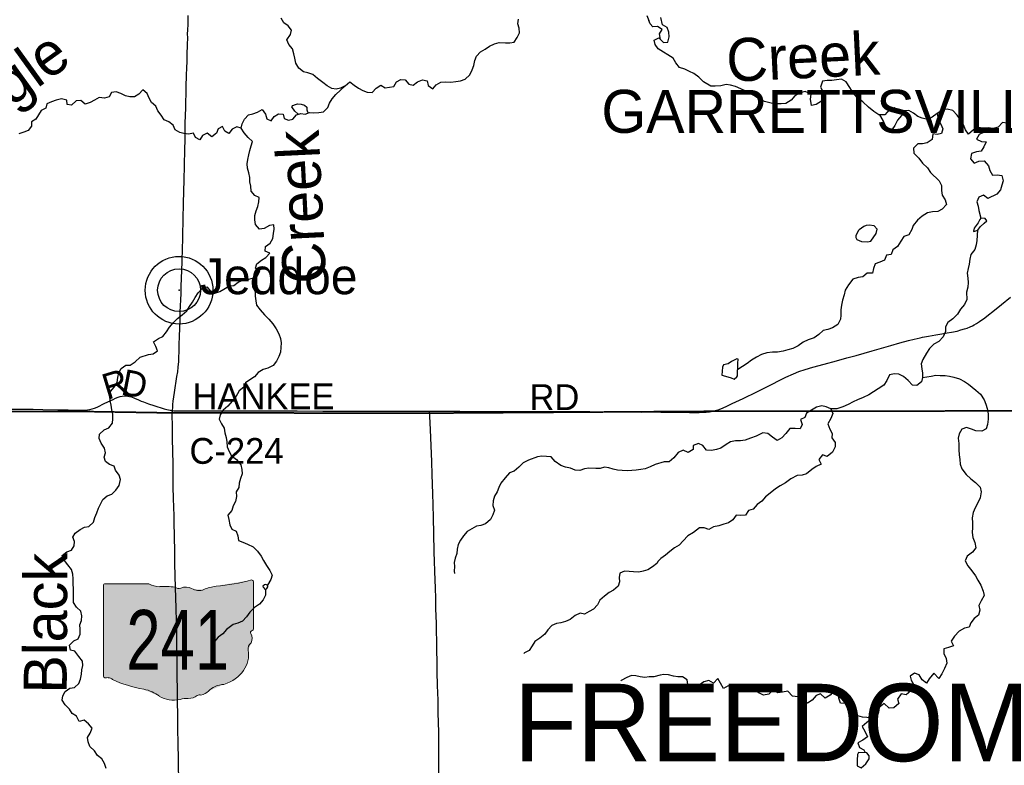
# Model space of a CAD drawing. Header units: feet. Extents: x 2113747 to 2516209, y 960708 to 1356798.
# Tile 233 of 253: x 2339271 to 2350713, y 1191041 to 1199708. Entities that reach past the tile are written whole.
import ezdxf
from ezdxf.enums import TextEntityAlignment as Align

# ---------------------------------------------------------------- set-up
doc = ezdxf.new("R2010")
doc.units = ezdxf.units.FT
doc.header["$LTSCALE"] = 50
doc.header["$MEASUREMENT"] = 0
doc.linetypes.add('OhDOT_USTN3', pattern=[0.22, 0.165, -0.055])
for name, color, linetype in [('0_Xref', 7, 'Continuous'), ('GM_X_Corporation_Text', 251, 'Continuous'), ('GM_X_County_Road', 3, 'Continuous'), ('GM_X_County_Road_Text', 3, 'Continuous'), ('GM_X_Minor_Lake', 5, 'Continuous'), ('GM_X_Minor_River', 5, 'Continuous'), ('GM_X_Minor_River_Text', 5, 'Continuous'), ('GM_X_State_Location', 251, 'Continuous'), ('GM_X_State_Route', 1, 'Continuous'), ('GM_X_State_Shield', 251, 'Continuous'), ('GM_X_Township', 251, 'OhDOT_USTN3'), ('GM_X_Township_Road', 4, 'Continuous'), ('GM_X_Township_Road_Text', 4, 'Continuous'), ('GM_X_Township_Text', 251, 'Continuous'), ('GM_X_Unincorporated', 1, 'Continuous'), ('GM_X_Unincorporated_Location', 2, 'Continuous'), ('GM_X_Unincorporated_Text', 251, 'Continuous')]:
    doc.layers.add(name, color=color, linetype=linetype)
doc.styles.add('Styledgn030', font='dgn030.shx')
doc.styles.add('Styledgn031', font='dgn031.shx')

# ---------------------------------------------------------------- blocks, each defined once
blk = doc.blocks.new('DGN_COMPLEXSHAPE25')
at = {"layer": 'GM_X_State_Shield', "color": 7, "linetype": 'Continuous', "lineweight": 13}
for p, q in [((2254277, 1096562), (2253768, 1096562)), ((2253768, 1096562), (2253768, 1096562)), ((2254277, 1096562), (2254277, 1096562)), ((2255469, 1096606), (2255469, 1096606)), ((2255491, 1096036), (2255491, 1096588)), ((2255491, 1096588), (2255491, 1096588)), ((2253751, 1096544), (2253751, 1096544)), ((2253751, 1096544), (2253751, 1095487)), ((2254403, 1096528), (2254403, 1096528)), ((2254580, 1096523), (2254580, 1096523)), ((2254649, 1096512), (2254649, 1096512)), ((2254774, 1096506), (2254774, 1096506)), ((2254916, 1096495), (2254916, 1096495)), ((2255059, 1096534), (2255059, 1096534)), ((2255477, 1096018), (2255477, 1096018)), ((2255491, 1096036), (2255491, 1096036)), ((2255491, 1096036), (2255491, 1096036)), ((2255460, 1095983), (2255460, 1095983)), ((2255465, 1095876), (2255465, 1095876)), ((2255430, 1095792), (2255430, 1095792)), ((2253751, 1095487), (2253751, 1095487)), ((2253767, 1095469), (2253767, 1095469)), ((2253802, 1095471), (2253802, 1095471)), ((2253854, 1095449), (2253854, 1095449)), ((2254217, 1095336), (2254217, 1095336)), ((2254968, 1095314), (2254968, 1095314)), ((2255150, 1095392), (2255150, 1095392)), ((2254398, 1095257), (2254398, 1095257)), ((2254640, 1095218), (2254640, 1095218)), ((2254735, 1095229), (2254735, 1095229)), ((2254839, 1095263), (2254839, 1095263)), ((2254882, 1095269), (2254882, 1095269))]:
    blk.add_line(p, q, dxfattribs=at)
for centre, major_axis, start_param, end_param in [((2253771, 1096546), (20.2, 0), 1.712693, 3.28349), ((2254399, 1096685), (196, 0), 4.042523, 4.731795), ((2254871, 1098003), (1845, 0), 4.814394, 5.042369), ((2255472, 1096591), (19.4, 0), 6.141152, 7.989035), ((2254464, 1095969), (702, 0), 1.404758, 1.657858), ((2254623, 1096552), (56.4, 0), 3.836095, 5.185415), ((2254706, 1096430), (117, 0), 0.950623, 2.079405), ((2254857, 1096597), (141, 0), 4.081561, 5.145723), ((2255106, 1096239), (371, 0), 1.699011, 2.107814), ((2255486, 1095995), (30, 0), 1.883978, 3.671073), ((2255470, 1096033), (20.7, 0), 5.05454, 6.418171), ((2255560, 1095804), (131, 0), 2.387724, 3.262537), ((2255296, 1095925), (180, 0), 5.934695, 6.695948), ((2254974, 1095734), (462, 0), 5.101752, 6.440018), ((2253771, 1095485), (20.3, 0), 3.00124, 4.508301), ((2253774, 1095593), (155, 0), 4.665946, 4.897461), ((2253806, 1095426), (56, 0), 0.519207, 1.627899), ((2254512, 1096376), (1333, 0), 4.195997, 4.488961), ((2254115, 1095013), (417, 0), 0.823519, 1.323587), ((2254849, 1095385), (149, 0), 4.937069, 5.64225), ((2255169, 1095191), (253, 0), 1.647645, 2.488434), ((2254566, 1095421), (265, 0), 4.026481, 4.996735), ((2254719, 1095056), (217, 0), 1.495662, 1.94098), ((2254738, 1095342), (141, 0), 4.691044, 5.507374), ((2254866, 1095240), (39.7, 0), 1.147584, 2.315152)]:
    blk.add_ellipse(centre, major_axis=major_axis, ratio=0.8, start_param=start_param, end_param=end_param, dxfattribs=at)
blk = doc.blocks.new('M1-H5_311')
at = {"layer": 'GM_X_State_Shield', "linetype": 'Continuous', "true_color": 0x1e0000}
h = blk.add_hatch(color=18, dxfattribs=at)
edge = h.paths.add_edge_path(flags=0)
edge.add_line((889, 90), (889, 642))
edge.add_line((889, 642), (889, 643))
edge.add_ellipse((870, 645), major_axis=(19.4, 0), ratio=0.8, start_angle=351.8621, end_angle=457.738)
edge.add_line((868, 660), (868, 660))
edge.add_ellipse((270, 2057), major_axis=(1845, 0), ratio=0.8, start_angle=635.8445, end_angle=648.9065, ccw=False)
edge.add_line((457, 588), (457, 588))
edge.add_ellipse((505, 294), major_axis=(371, 0), ratio=0.8, start_angle=97.3462, end_angle=120.7689)
edge.add_line((315, 549), (315, 549))
edge.add_ellipse((256, 651), major_axis=(141, 0), ratio=0.8, start_angle=593.8562, end_angle=654.8282, ccw=False)
edge.add_line((173, 560), (173, 560))
edge.add_ellipse((104, 484), major_axis=(117, 0), ratio=0.8, start_angle=54.4667, end_angle=119.1411)
edge.add_line((47, 566), (47, 566))
edge.add_ellipse((22, 606), major_axis=(56.4, 0), ratio=0.8, start_angle=579.7921, end_angle=657.1024, ccw=False)
edge.add_line((-22, 577), (-22, 577))
edge.add_ellipse((-138, 23), major_axis=(702, 0), ratio=0.8, start_angle=80.4867, end_angle=94.9883)
edge.add_line((-199, 583), (-199, 583))
edge.add_ellipse((-203, 739), major_axis=(196, 0), ratio=0.8, start_angle=591.6195, end_angle=631.1119, ccw=False)
edge.add_line((-324, 616), (-324, 616))
edge.add_line((-324, 616), (-834, 616))
edge.add_line((-834, 616), (-834, 616))
edge.add_ellipse((-831, 600), major_axis=(20.2, 0), ratio=0.8, start_angle=98.1301, end_angle=188.1301)
edge.add_line((-851, 598), (-851, 598))
edge.add_line((-851, 598), (-851, -459))
edge.add_line((-851, -459), (-851, -459))
edge.add_ellipse((-831, -461), major_axis=(20.3, 0), ratio=0.8, start_angle=171.9584, end_angle=258.3066)
edge.add_line((-835, -477), (-835, -477))
edge.add_ellipse((-828, -353), major_axis=(155, 0), ratio=0.8, start_angle=267.339, end_angle=280.6039)
edge.add_line((-799, -475), (-799, -475))
edge.add_ellipse((-796, -520), major_axis=(56, 0), ratio=0.8, start_angle=389.7484, end_angle=453.2717, ccw=False)
edge.add_line((-747, -497), (-747, -497))
edge.add_ellipse((-89, 430), major_axis=(1333, 0), ratio=0.8, start_angle=240.4129, end_angle=257.1985)
edge.add_line((-384, -610), (-384, -610))
edge.add_ellipse((-487, -933), major_axis=(417, 0), ratio=0.8, start_angle=407.1842, end_angle=435.836, ccw=False)
edge.add_line((-203, -689), (-203, -689))
edge.add_ellipse((-36, -525), major_axis=(265, 0), ratio=0.8, start_angle=230.7004, end_angle=286.2918)
edge.add_line((39, -728), (39, -728))
edge.add_ellipse((117, -890), major_axis=(217, 0), ratio=0.8, start_angle=445.6951, end_angle=471.2099, ccw=False)
edge.add_line((134, -717), (134, -717))
edge.add_ellipse((137, -604), major_axis=(141, 0), ratio=0.8, start_angle=268.777, end_angle=315.5493)
edge.add_line((237, -683), (237, -683))
edge.add_ellipse((264, -706), major_axis=(39.7, 0), ratio=0.8, start_angle=425.7517, end_angle=492.6484, ccw=False)
edge.add_line((280, -677), (280, -677))
edge.add_ellipse((247, -561), major_axis=(149, 0), ratio=0.8, start_angle=282.8732, end_angle=323.2771)
edge.add_line((367, -632), (367, -632))
edge.add_ellipse((568, -755), major_axis=(253, 0), ratio=0.8, start_angle=454.4031, end_angle=502.5768, ccw=False)
edge.add_line((548, -554), (548, -554))
edge.add_ellipse((373, -212), major_axis=(462, 0), ratio=0.8, start_angle=292.3089, end_angle=368.9858)
edge.add_line((829, -154), (829, -154))
edge.add_ellipse((959, -142), major_axis=(131, 0), ratio=0.8, start_angle=496.8065, end_angle=546.9296, ccw=False)
edge.add_line((863, -70), (863, -70))
edge.add_ellipse((694, -21), major_axis=(180, 0), ratio=0.8, start_angle=340.033, end_angle=383.6496)
edge.add_line((859, 37), (859, 37))
edge.add_ellipse((885, 49), major_axis=(30, 0), ratio=0.8, start_angle=467.944, end_angle=570.337, ccw=False)
edge.add_line((876, 72), (876, 72))
edge.add_ellipse((869, 88), major_axis=(20.7, 0), ratio=0.8, start_angle=289.6038, end_angle=367.7341)
edge.add_line((889, 90), (889, 90))
edge.add_line((889, 90), (889, 90))
at = {"layer": 'GM_X_State_Shield', "color": 7, "linetype": 'Continuous', "lineweight": 13}
blk.add_blockref('DGN_COMPLEXSHAPE25', (-2254601, -1095946), dxfattribs=at)
at = {"layer": 'GM_X_State_Shield', "color": 9, "linetype": 'Continuous', "lineweight": 13, "style": 'Styledgn030', "width": 0.767998}
blk.add_text('241', height=696.1, dxfattribs=at).set_placement((11, -384), align=Align.CENTER)
blk = doc.blocks.new('Unicorp39')
at = {"layer": 'GM_X_Unincorporated'}
for radius in [393, 249]:
    blk.add_circle((0, 0), radius, dxfattribs=at)
blk = doc.blocks.new('POR')
at = {"layer": 'GM_X_County_Road', "flags": 128}
for points in [[(2347376, 1195169), (2347418, 1195184), (2347481, 1195211), (2347551, 1195245), (2347679, 1195306), (2347838, 1195383), (2347938, 1195433), (2348176, 1195552), (2348265, 1195593), (2348327, 1195617), (2348398, 1195642), (2348490, 1195669), (2348620, 1195704), (2348765, 1195742), (2348885, 1195777), (2348993, 1195805), (2349176, 1195857), (2349394, 1195919), (2349501, 1195950), (2349599, 1195978), (2349665, 1195995), (2349735, 1196011), (2349763, 1196017), (2349834, 1196030), (2349918, 1196045), (2349989, 1196056), (2350050, 1196067), (2350098, 1196075), (2350166, 1196089), (2350209, 1196101), (2350252, 1196114), (2350281, 1196123), (2350316, 1196137), (2350342, 1196149), (2350362, 1196159), (2350389, 1196175), (2350424, 1196199), (2350486, 1196242), (2350509, 1196260), (2350599, 1196331), (2350681, 1196397), (2350785, 1196482)], [(2341046, 1195165), (2341061, 1195163), (2341085, 1195162), (2341106, 1195162), (2341299, 1195162), (2341397, 1195161), (2341531, 1195160), (2341613, 1195161), (2341682, 1195161), (2341807, 1195160), (2341925, 1195160), (2342112, 1195161), (2342273, 1195161), (2342495, 1195162), (2342794, 1195159), (2343245, 1195159), (2343459, 1195159), (2343822, 1195158), (2343965, 1195158), (2344035, 1195158)], [(2344035, 1195158), (2344230, 1195157), (2344385, 1195157), (2344473, 1195155), (2344716, 1195155), (2344811, 1195155), (2344886, 1195155), (2345086, 1195155), (2345132, 1195154), (2345247, 1195153), (2345483, 1195153), (2345895, 1195152), (2346087, 1195150), (2346312, 1195148), (2346418, 1195148), (2346498, 1195147), (2346579, 1195148), (2346723, 1195146), (2346883, 1195144), (2347054, 1195142), (2347169, 1195142), (2347247, 1195145), (2347289, 1195149), (2347328, 1195156), (2347371, 1195168), (2347376, 1195169)], [(2344147, 1190685), (2344143, 1191092), (2344142, 1191217), (2344140, 1191427), (2344134, 1191650), (2344132, 1191798), (2344128, 1191968), (2344123, 1192129), (2344122, 1192230), (2344122, 1192234), (2344119, 1192391), (2344114, 1192694), (2344108, 1192861), (2344105, 1192976), (2344102, 1193107), (2344100, 1193189), (2344088, 1193524), (2344083, 1193737), (2344079, 1193917), (2344075, 1194071), (2344071, 1194195), (2344064, 1194421), (2344061, 1194570), (2344049, 1194850), (2344040, 1195024), (2344035, 1195158)]]:
    blk.add_lwpolyline(points, dxfattribs=at)
at = {"layer": 'GM_X_Minor_Lake'}
for p, q in [((2350428, 1197386), (2350409, 1197346)), ((2349079, 1197303), (2349027, 1197266)), ((2347613, 1195569), (2347618, 1195717)), ((2342127, 1193087), (2342138, 1193092)), ((2349006, 1191167), (2349004, 1191099))]:
    blk.add_line(p, q, dxfattribs=at)
at = {"layer": 'GM_X_Minor_Lake', "flags": 128}
for points in [[(2350409, 1197346), (2350387, 1197315), (2350363, 1197283), (2350357, 1197251), (2350361, 1197247), (2350405, 1197263), (2350433, 1197300), (2350479, 1197342), (2350512, 1197369), (2350490, 1197398), (2350440, 1197402), (2350428, 1197386)], [(2349027, 1197266), (2349019, 1197256), (2348988, 1197198), (2348988, 1197175), (2349000, 1197151), (2349054, 1197128), (2349124, 1197124), (2349162, 1197135), (2349226, 1197224), (2349235, 1197272), (2349199, 1197312), (2349143, 1197321), (2349107, 1197315), (2349079, 1197303)], [(2347618, 1195717), (2347619, 1195762), (2347605, 1195765), (2347541, 1195733), (2347504, 1195706), (2347450, 1195694), (2347438, 1195670), (2347432, 1195577), (2347473, 1195564), (2347539, 1195544), (2347573, 1195530), (2347603, 1195555), (2347613, 1195569)], [(2342138, 1193092), (2342144, 1193098), (2342154, 1193116), (2342152, 1193136), (2342132, 1193142), (2342114, 1193138), (2342098, 1193122), (2342102, 1193110), (2342108, 1193102), (2342120, 1193088), (2342127, 1193087)], [(2349004, 1191099), (2349002, 1191073), (2349003, 1191035), (2349049, 1191013), (2349103, 1191060), (2349142, 1191116), (2349142, 1191152), (2349116, 1191188), (2349019, 1191191), (2349006, 1191167)]]:
    blk.add_lwpolyline(points, dxfattribs=at)
at = {"layer": 'GM_X_Minor_River', "flags": 128}
for points in [[(2348060, 1198729), (2348002, 1198737), (2347926, 1198756), (2347874, 1198780), (2347809, 1198821), (2347757, 1198849), (2347701, 1198879), (2347650, 1198904), (2347588, 1198930), (2347530, 1198946), (2347480, 1198953), (2347420, 1198939), (2347354, 1198934), (2347302, 1198936), (2347219, 1198987), (2347165, 1199041), (2347104, 1199081), (2347054, 1199104), (2347000, 1199132), (2346939, 1199152), (2346897, 1199207), (2346866, 1199259), (2346802, 1199301), (2346752, 1199331), (2346691, 1199368), (2346657, 1199420), (2346646, 1199470), (2346700, 1199495), (2346751, 1199443), (2346803, 1199447), (2346818, 1199510), (2346814, 1199564), (2346797, 1199618), (2346742, 1199648), (2346720, 1199732)], [(2344448, 1199018), (2344502, 1199067), (2344530, 1199123), (2344547, 1199175), (2344559, 1199232), (2344579, 1199282), (2344627, 1199334), (2344679, 1199365), (2344731, 1199401), (2344789, 1199426), (2344843, 1199444), (2344915, 1199440), (2344965, 1199438), (2345017, 1199447), (2345053, 1199499), (2345079, 1199553), (2345077, 1199608), (2345060, 1199660), (2345068, 1199712)], [(2346560, 1199755), (2346581, 1199697)], [(2343052, 1198939), (2343000, 1198911), (2342948, 1198900), (2342897, 1198906), (2342845, 1198938), (2342795, 1198976), (2342733, 1199024), (2342676, 1199070), (2342620, 1199089), (2342568, 1199101), (2342514, 1199143), (2342481, 1199203), (2342469, 1199259), (2342457, 1199311), (2342440, 1199368), (2342400, 1199420), (2342376, 1199472), (2342416, 1199534), (2342431, 1199586), (2342389, 1199638), (2342339, 1199672), (2342311, 1199724)], [(2346716, 1199478), (2346708, 1199543), (2346736, 1199593), (2346683, 1199627), (2346629, 1199623), (2346598, 1199659), (2346581, 1199697)], [(2350744, 1198504), (2350694, 1198514), (2350642, 1198457), (2350582, 1198443), (2350526, 1198450), (2350468, 1198448), (2350408, 1198453), (2350356, 1198429), (2350298, 1198376), (2350262, 1198428), (2350239, 1198484), (2350203, 1198544), (2350164, 1198598), (2350114, 1198652), (2350049, 1198669), (2349998, 1198659), (2349934, 1198618), (2349874, 1198575), (2349822, 1198547), (2349760, 1198562), (2349710, 1198582), (2349659, 1198622), (2349603, 1198654), (2349547, 1198647), (2349485, 1198642), (2349435, 1198682), (2349381, 1198662), (2349325, 1198603), (2349257, 1198600), (2349197, 1198642), (2349134, 1198690), (2349070, 1198751), (2349005, 1198805), (2348956, 1198859), (2348920, 1198921), (2348875, 1198987), (2348823, 1199016), (2348763, 1199008), (2348707, 1199001), (2348655, 1198999), (2348601, 1198994), (2348579, 1198922), (2348608, 1198870), (2348620, 1198814), (2348589, 1198762), (2348525, 1198723), (2348473, 1198712), (2348460, 1198783), (2348470, 1198843), (2348400, 1198872), (2348342, 1198856), (2348280, 1198823), (2348238, 1198771), (2348176, 1198734), (2348122, 1198728), (2348060, 1198729)], [(2341759, 1196617), (2341811, 1196657), (2341865, 1196681), (2341917, 1196686), (2341976, 1196702), (2342030, 1196726), (2342061, 1196783), (2342011, 1196821), (2342025, 1196871), (2342079, 1196911), (2342131, 1196944), (2342177, 1196994), (2342124, 1197016), (2342128, 1197070), (2342180, 1197110), (2342214, 1197165), (2342222, 1197223), (2342227, 1197273), (2342223, 1197323), (2342173, 1197315), (2342111, 1197281), (2342059, 1197272), (2342011, 1197326), (2342003, 1197380), (2342002, 1197433), (2342020, 1197487), (2342038, 1197537), (2342048, 1197591), (2342055, 1197642), (2342003, 1197663), (2341961, 1197715), (2341955, 1197772), (2341946, 1197824), (2341946, 1197874), (2341932, 1197928), (2341918, 1197980), (2341913, 1198032), (2341921, 1198084), (2341933, 1198137), (2341945, 1198189), (2341959, 1198241), (2341976, 1198291), (2341926, 1198339), (2341878, 1198391), (2341845, 1198445), (2341857, 1198498), (2341885, 1198552), (2341931, 1198602), (2341981, 1198613), (2342035, 1198631), (2342087, 1198665), (2342127, 1198609), (2342141, 1198557), (2342192, 1198531), (2342228, 1198584), (2342279, 1198612), (2342332, 1198610), (2342346, 1198560), (2342396, 1198540), (2342446, 1198553), (2342486, 1198603), (2342538, 1198619), (2342588, 1198610), (2342640, 1198628), (2342690, 1198626), (2342746, 1198627), (2342800, 1198635), (2342852, 1198687), (2342870, 1198738), (2342902, 1198788), (2342946, 1198838), (2342998, 1198887), (2343052, 1198939), (2343107, 1198984), (2343158, 1198946), (2343208, 1198912), (2343260, 1198886), (2343310, 1198866), (2343365, 1198862), (2343414, 1198913), (2343466, 1198945), (2343517, 1198917), (2343567, 1198924), (2343617, 1198932), (2343649, 1198984), (2343700, 1199013), (2343751, 1199009), (2343793, 1198957), (2343843, 1198945), (2343895, 1198984), (2343953, 1199010), (2344007, 1198996), (2344019, 1198944), (2344070, 1198902), (2344112, 1198952), (2344166, 1198981), (2344222, 1198985), (2344282, 1198983), (2344338, 1198988), (2344392, 1198996), (2344448, 1199018)], [(2341845, 1198445), (2341795, 1198463), (2341741, 1198437), (2341703, 1198386), (2341653, 1198412), (2341629, 1198466), (2341577, 1198440), (2341557, 1198388), (2341503, 1198347), (2341451, 1198389), (2341397, 1198363), (2341363, 1198310), (2341313, 1198340), (2341289, 1198390), (2341234, 1198378), (2341180, 1198386), (2341130, 1198398), (2341078, 1198427), (2341056, 1198482), (2341003, 1198521), (2340951, 1198545), (2340915, 1198597), (2340875, 1198649), (2340852, 1198701), (2340802, 1198745), (2340776, 1198797), (2340753, 1198851), (2340703, 1198891), (2340655, 1198841), (2340603, 1198810), (2340551, 1198810), (2340501, 1198824), (2340445, 1198850), (2340391, 1198870), (2340338, 1198863), (2340309, 1198811), (2340257, 1198795), (2340196, 1198804), (2340140, 1198774), (2340089, 1198746), (2340032, 1198727), (2339982, 1198769), (2339928, 1198763), (2339874, 1198716), (2339822, 1198722), (2339818, 1198772), (2339758, 1198786), (2339696, 1198772), (2339640, 1198753), (2339586, 1198731), (2339574, 1198679), (2339522, 1198652), (2339488, 1198602), (2339460, 1198552), (2339406, 1198521), (2339406, 1198469), (2339369, 1198419), (2339317, 1198401), (2339259, 1198380)], [(2342510, 1198611), (2342504, 1198615), (2342468, 1198645), (2342433, 1198693), (2342443, 1198709), (2342475, 1198723), (2342501, 1198728), (2342543, 1198726), (2342582, 1198714), (2342606, 1198690), (2342608, 1198660), (2342612, 1198648), (2342622, 1198622)], [(2349565, 1198649), (2349474, 1198538), (2349440, 1198478), (2349405, 1198427), (2349353, 1198415), (2349332, 1198475), (2349306, 1198535), (2349267, 1198601)], [(2349934, 1198618), (2349946, 1198546), (2349977, 1198494), (2349999, 1198438), (2349984, 1198386), (2349932, 1198373), (2349882, 1198381), (2349874, 1198315), (2349818, 1198276), (2349762, 1198265), (2349708, 1198263), (2349657, 1198214), (2349663, 1198158), (2349720, 1198097), (2349764, 1198041), (2349819, 1197985), (2349855, 1197933), (2349956, 1197834), (2349984, 1197780), (2349985, 1197723), (2349993, 1197669), (2350026, 1197615), (2350042, 1197561), (2349993, 1197505), (2349941, 1197480), (2349877, 1197476), (2349821, 1197461), (2349757, 1197425), (2349703, 1197376), (2349656, 1197317), (2349640, 1197267), (2349603, 1197205), (2349547, 1197186), (2349511, 1197134), (2349473, 1197073), (2349418, 1197032), (2349400, 1196980), (2349346, 1196970), (2349322, 1196913), (2349267, 1196891), (2349211, 1196870), (2349193, 1196814), (2349181, 1196762), (2349121, 1196761), (2349068, 1196719), (2349016, 1196710), (2348952, 1196692), (2348902, 1196625), (2348865, 1196564), (2348853, 1196510), (2348833, 1196446), (2348822, 1196389), (2348814, 1196337), (2348815, 1196275), (2348811, 1196225), (2348778, 1196166), (2348716, 1196126), (2348662, 1196107), (2348610, 1196095), (2348558, 1196050), (2348502, 1196010), (2348433, 1195985), (2348375, 1195958), (2348317, 1195918), (2348255, 1195887), (2348197, 1195871), (2348145, 1195854), (2348079, 1195844), (2348021, 1195845), (2347955, 1195837), (2347893, 1195816), (2347835, 1195785), (2347776, 1195749), (2347724, 1195712), (2347615, 1195641)], [(2350526, 1198450), (2350478, 1198400), (2350422, 1198373), (2350391, 1198317), (2350447, 1198291), (2350501, 1198288), (2350474, 1198229), (2350444, 1198179), (2350392, 1198172), (2350334, 1198154), (2350320, 1198089), (2350365, 1198038), (2350419, 1198062), (2350479, 1198067), (2350529, 1198007), (2350546, 1197953), (2350578, 1197899), (2350630, 1197905), (2350684, 1197898), (2350699, 1197834), (2350683, 1197783), (2350668, 1197731), (2350628, 1197679), (2350520, 1197629), (2350470, 1197667), (2350418, 1197645), (2350395, 1197592), (2350409, 1197542), (2350419, 1197488), (2350442, 1197402)], [(2350400, 1197261), (2350394, 1197143), (2350386, 1197091), (2350369, 1197038), (2350325, 1196978), (2350312, 1196923), (2350304, 1196867), (2350295, 1196815), (2350281, 1196763), (2350291, 1196702), (2350292, 1196652), (2350288, 1196598), (2350273, 1196542), (2350277, 1196456), (2350252, 1196397), (2350204, 1196343), (2350169, 1196286), (2350117, 1196231), (2350057, 1196189), (2350028, 1196138), (2350030, 1196082), (2350004, 1196022), (2349951, 1195967), (2349895, 1195935), (2349845, 1195884), (2349808, 1195830), (2349766, 1195757), (2349749, 1195707), (2349755, 1195651), (2349763, 1195600), (2349762, 1195550), (2349750, 1195498), (2349697, 1195455), (2349646, 1195461), (2349596, 1195515), (2349543, 1195560), (2349489, 1195586), (2349437, 1195592), (2349381, 1195579), (2349348, 1195515), (2349314, 1195458), (2349248, 1195418), (2349192, 1195383), (2349137, 1195346), (2349075, 1195316), (2349007, 1195289), (2348955, 1195265), (2348897, 1195234), (2348835, 1195208), (2348767, 1195183), (2348699, 1195186), (2348643, 1195208), (2348591, 1195218), (2348529, 1195205), (2348471, 1195170), (2348413, 1195134), (2348396, 1195084), (2348344, 1195059), (2348366, 1195003), (2348339, 1194953), (2348283, 1194956), (2348222, 1194954), (2348175, 1194899), (2348127, 1194849), (2348073, 1194818), (2348021, 1194854), (2347967, 1194899), (2347908, 1194905), (2347829, 1194866), (2347763, 1194844), (2347703, 1194821), (2347649, 1194811), (2347591, 1194812), (2347533, 1194800), (2347479, 1194769), (2347419, 1194728), (2347367, 1194712), (2347309, 1194701), (2347251, 1194705), (2347209, 1194759), (2347158, 1194782), (2347096, 1194760), (2347097, 1194710), (2347041, 1194677), (2346983, 1194705), (2346925, 1194676), (2346871, 1194614), (2346820, 1194567), (2346760, 1194568), (2346655, 1194538)], [(2341976, 1196702), (2341974, 1196652), (2341978, 1196602), (2342008, 1196548), (2342009, 1196493), (2342013, 1196439), (2342021, 1196389), (2342067, 1196337), (2342114, 1196279), (2342166, 1196225), (2342212, 1196171), (2342251, 1196113), (2342281, 1196055), (2342301, 1196001), (2342310, 1195951), (2342304, 1195897), (2342300, 1195845), (2342284, 1195794), (2342256, 1195740), (2342215, 1195690), (2342155, 1195657), (2342099, 1195641), (2342043, 1195608), (2341999, 1195556), (2341945, 1195520), (2341893, 1195487), (2341877, 1195435), (2341821, 1195395), (2341783, 1195324), (2341738, 1195272), (2341690, 1195217), (2341634, 1195169), (2341602, 1195116), (2341588, 1195064), (2341616, 1195012), (2341647, 1194960), (2341655, 1194906), (2341671, 1194850), (2341676, 1194800), (2341680, 1194742), (2341704, 1194690), (2341732, 1194637), (2341791, 1194596), (2341839, 1194532), (2341851, 1194480), (2341856, 1194429), (2341836, 1194375), (2341820, 1194321), (2341816, 1194271), (2341788, 1194220), (2341789, 1194166), (2341779, 1194108), (2341751, 1194058), (2341735, 1194001), (2341689, 1193949), (2341700, 1193899), (2341712, 1193837), (2341736, 1193787), (2341786, 1193763), (2341805, 1193709), (2341813, 1193654), (2341863, 1193635), (2341917, 1193611), (2341982, 1193581), (2342036, 1193529), (2342078, 1193473), (2342103, 1193423), (2342139, 1193365), (2342179, 1193305), (2342204, 1193251), (2342190, 1193201), (2342152, 1193136)], [(2339992, 1192150), (2340004, 1192200), (2340000, 1192250), (2339959, 1192306), (2339911, 1192366), (2339861, 1192380), (2339849, 1192438), (2339900, 1192487), (2339952, 1192513), (2339974, 1192567), (2339974, 1192622), (2339968, 1192674), (2339990, 1192726), (2339993, 1192780), (2339981, 1192832), (2339931, 1192878), (2339896, 1192932), (2339896, 1192993), (2339894, 1193043), (2339896, 1193097), (2339893, 1193147), (2339891, 1193207), (2339889, 1193261), (2339873, 1193318), (2339832, 1193370), (2339790, 1193422), (2339766, 1193480), (2339818, 1193524), (2339872, 1193540), (2339903, 1193591), (2339909, 1193641), (2339887, 1193691), (2339917, 1193741), (2339973, 1193782), (2340025, 1193808), (2340075, 1193818), (2340127, 1193869), (2340142, 1193921), (2340168, 1193975), (2340186, 1194028), (2340210, 1194078), (2340236, 1194132), (2340288, 1194173), (2340340, 1194191), (2340387, 1194241), (2340425, 1194292), (2340443, 1194362), (2340425, 1194414), (2340384, 1194470), (2340370, 1194520), (2340316, 1194536), (2340266, 1194572), (2340252, 1194622), (2340267, 1194674), (2340255, 1194728), (2340219, 1194786), (2340194, 1194840), (2340200, 1194891), (2340254, 1194939), (2340306, 1194963), (2340348, 1195016), (2340354, 1195070), (2340353, 1195122), (2340343, 1195172), (2340335, 1195227), (2340323, 1195277), (2340320, 1195331), (2340326, 1195385), (2340368, 1195437), (2340402, 1195492), (2340412, 1195550), (2340421, 1195602), (2340449, 1195655), (2340503, 1195691), (2340553, 1195691), (2340613, 1195732), (2340671, 1195786), (2340769, 1195817), (2340821, 1195825), (2340873, 1195859), (2340853, 1195910), (2340827, 1195962), (2340883, 1196002), (2340935, 1196026), (2340978, 1196081), (2341012, 1196133), (2341054, 1196186), (2341106, 1196236), (2341158, 1196278), (2341214, 1196323), (2341244, 1196373), (2341279, 1196425), (2341309, 1196478), (2341343, 1196532), (2341393, 1196583), (2341447, 1196603), (2341489, 1196551), (2341539, 1196529), (2341595, 1196547), (2341707, 1196616), (2341759, 1196617)], [(2349762, 1195550), (2349812, 1195555), (2349864, 1195565), (2349916, 1195574), (2349968, 1195572), (2350026, 1195570), (2350078, 1195563), (2350128, 1195553), (2350191, 1195534), (2350249, 1195502), (2350299, 1195472), (2350384, 1195401), (2350436, 1195355), (2350481, 1195291), (2350499, 1195239), (2350516, 1195187), (2350526, 1195125), (2350527, 1195065), (2350519, 1195003), (2350504, 1194952), (2350452, 1194924), (2350384, 1194927), (2350333, 1194949), (2350275, 1194966), (2350221, 1194950), (2350188, 1194893), (2350178, 1194843), (2350185, 1194781), (2350183, 1194707), (2350190, 1194649), (2350196, 1194597), (2350200, 1194542), (2350219, 1194486), (2350270, 1194423), (2350324, 1194371), (2350378, 1194329), (2350431, 1194275), (2350445, 1194219), (2350434, 1194149), (2350404, 1194092), (2350375, 1194034), (2350351, 1193978), (2350340, 1193919), (2350342, 1193859), (2350344, 1193807), (2350339, 1193747), (2350347, 1193689), (2350372, 1193631), (2350384, 1193569), (2350343, 1193518), (2350283, 1193473), (2350257, 1193419), (2350290, 1193361), (2350336, 1193301), (2350379, 1193245), (2350407, 1193193), (2350440, 1193134), (2350467, 1193066), (2350481, 1193013), (2350445, 1192953), (2350416, 1192899), (2350430, 1192844), (2350415, 1192786), (2350363, 1192748), (2350323, 1192697), (2350304, 1192647), (2350250, 1192634), (2350190, 1192602), (2350134, 1192541), (2350095, 1192485), (2350121, 1192431), (2350063, 1192412), (2350009, 1192394), (2350010, 1192339), (2350036, 1192281), (2350045, 1192227), (2350019, 1192165), (2349987, 1192106), (2349952, 1192052), (2349893, 1192112), (2349840, 1192047), (2349808, 1191997), (2349758, 1192036), (2349723, 1192092), (2349671, 1192112), (2349619, 1192079), (2349632, 1192029), (2349660, 1191977), (2349608, 1191969), (2349627, 1191905), (2349571, 1191860), (2349515, 1191872), (2349471, 1191809), (2349486, 1191759), (2349428, 1191708), (2349374, 1191706), (2349317, 1191758), (2349260, 1191713), (2349250, 1191657), (2349232, 1191602), (2349173, 1191586)], [(2348699, 1195186), (2348720, 1195130), (2348698, 1195072), (2348663, 1195009), (2348687, 1194949), (2348712, 1194897), (2348710, 1194847), (2348748, 1194795), (2348749, 1194741), (2348715, 1194681), (2348654, 1194632), (2348601, 1194648), (2348558, 1194595), (2348584, 1194541), (2348528, 1194513), (2348477, 1194480), (2348415, 1194429), (2348363, 1194415), (2348307, 1194409), (2348233, 1194372), (2348169, 1194323), (2348108, 1194290), (2348054, 1194256), (2347994, 1194205), (2347938, 1194163), (2347895, 1194112), (2347841, 1194074), (2347795, 1194017), (2347741, 1194001), (2347706, 1193948), (2347650, 1193944), (2347598, 1193947), (2347560, 1193893), (2347508, 1193858), (2347452, 1193844), (2347394, 1193823), (2347332, 1193813), (2347281, 1193782), (2347224, 1193802), (2347170, 1193801), (2347101, 1193746), (2347037, 1193708), (2346981, 1193651), (2346933, 1193601), (2346882, 1193568), (2346826, 1193527), (2346774, 1193485), (2346720, 1193444), (2346691, 1193413), (2346676, 1193386)], [(2346655, 1194538), (2346597, 1194511), (2346541, 1194487), (2346488, 1194479), (2346434, 1194470), (2346384, 1194468), (2346332, 1194464), (2346274, 1194466), (2346218, 1194473), (2346168, 1194483), (2346118, 1194497), (2346068, 1194505), (2346016, 1194490), (2345965, 1194492), (2345883, 1194494), (2345833, 1194487), (2345779, 1194467), (2345727, 1194471), (2345673, 1194495), (2345615, 1194508), (2345560, 1194526), (2345494, 1194574), (2345446, 1194626), (2345392, 1194630), (2345338, 1194635), (2345287, 1194625), (2345183, 1194589), (2345121, 1194558), (2345070, 1194508), (2345016, 1194461), (2344964, 1194439), (2344912, 1194384), (2344864, 1194320), (2344840, 1194270), (2344820, 1194219), (2344789, 1194169), (2344773, 1194115), (2344771, 1194061), (2344789, 1194007), (2344771, 1193952), (2344742, 1193898), (2344684, 1193849), (2344630, 1193829), (2344580, 1193821), (2344526, 1193790), (2344472, 1193760), (2344428, 1193710), (2344392, 1193659), (2344368, 1193607), (2344354, 1193555), (2344349, 1193503), (2344331, 1193450), (2344321, 1193400), (2344325, 1193350), (2344320, 1193298), (2344322, 1193270)], [(2346676, 1193386), (2346624, 1193347), (2346572, 1193315), (2346518, 1193297), (2346466, 1193286), (2346404, 1193290), (2346352, 1193294), (2346299, 1193296), (2346247, 1193275), (2346236, 1193225), (2346242, 1193175), (2346224, 1193125), (2346172, 1193076), (2346120, 1193048), (2346066, 1193007), (2346012, 1192961), (2345985, 1192907), (2345939, 1192856), (2345887, 1192830), (2345835, 1192798), (2345783, 1192809), (2345725, 1192783), (2345669, 1192734), (2345615, 1192712), (2345559, 1192696), (2345509, 1192688), (2345455, 1192667), (2345407, 1192617), (2345375, 1192566), (2345317, 1192520), (2345259, 1192482), (2345225, 1192429), (2345193, 1192375), (2345139, 1192348), (2345129, 1192342)], [(2342127, 1193087), (2342126, 1193020), (2342101, 1192965), (2342059, 1192913), (2342001, 1192877), (2341947, 1192822), (2341907, 1192768), (2341859, 1192717), (2341807, 1192695), (2341751, 1192677), (2341675, 1192620), (2341632, 1192568), (2341578, 1192531), (2341536, 1192481), (2341534, 1192453)], [(2340276, 1191005), (2340256, 1191064), (2340225, 1191116), (2340175, 1191156), (2340139, 1191210), (2340086, 1191261), (2340066, 1191314), (2340058, 1191366), (2340088, 1191416), (2340111, 1191472), (2340069, 1191524), (2340019, 1191564), (2339963, 1191552), (2339932, 1191614), (2339882, 1191642), (2339850, 1191694), (2339800, 1191744), (2339765, 1191798), (2339773, 1191848), (2339801, 1191898), (2339855, 1191939), (2339907, 1191945), (2339959, 1191993), (2339977, 1192044), (2339990, 1192100), (2339992, 1192150)], [(2346715, 1192087), (2346640, 1192069), (2346586, 1192071), (2346535, 1192060), (2346483, 1192068), (2346431, 1192080), (2346381, 1192084), (2346325, 1192063), (2346261, 1192025), (2346257, 1192019)], [(2349173, 1191586), (2349116, 1191598), (2349064, 1191601), (2349012, 1191615), (2348976, 1191673), (2348963, 1191729), (2348911, 1191754), (2348861, 1191758), (2348809, 1191764), (2348790, 1191820), (2348798, 1191874), (2348735, 1191912), (2348688, 1191857), (2348630, 1191820), (2348579, 1191872), (2348528, 1191852), (2348480, 1191799), (2348428, 1191764), (2348374, 1191812), (2348315, 1191838), (2348251, 1191845), (2348199, 1191901), (2348137, 1191891), (2348081, 1191884), (2348024, 1191918), (2347977, 1191867), (2347915, 1191857), (2347860, 1191882), (2347816, 1191938), (2347756, 1191940), (2347704, 1191907), (2347667, 1191961), (2347615, 1191973), (2347560, 1191940), (2347503, 1191964), (2347451, 1191933), (2347417, 1191997), (2347384, 1192049), (2347335, 1191996), (2347280, 1192028), (2347220, 1192012), (2347169, 1191973), (2347115, 1191946), (2347059, 1191926), (2347034, 1191982), (2347028, 1192036), (2346974, 1192070), (2346920, 1192069), (2346869, 1192077), (2346809, 1192092), (2346757, 1192098), (2346715, 1192087)], [(2349173, 1191586), (2349117, 1191537), (2349063, 1191493), (2349092, 1191437), (2349122, 1191373), (2349068, 1191332), (2349013, 1191304), (2349031, 1191248), (2349081, 1191220), (2349096, 1191189)]]:
    blk.add_lwpolyline(points, dxfattribs=at)
at = {"layer": 'GM_X_State_Route', "flags": 128}
blk.add_lwpolyline([(2341120, 1190838), (2341112, 1191324), (2341110, 1191435), (2341109, 1191537), (2341105, 1191868), (2341102, 1192127), (2341102, 1192152), (2341096, 1192544), (2341094, 1192712), (2341089, 1192869), (2341082, 1193109), (2341075, 1193384), (2341072, 1193532), (2341065, 1193866), (2341064, 1193942), (2341059, 1194141), (2341056, 1194279), (2341053, 1194519), (2341051, 1194716), (2341048, 1194811), (2341046, 1194936), (2341045, 1195011), (2341044, 1195086), (2341044, 1195129), (2341046, 1195165), (2341049, 1195202), (2341052, 1195236), (2341055, 1195272), (2341069, 1195376), (2341098, 1195561), (2341107, 1195616), (2341114, 1195670), (2341120, 1195736), (2341122, 1195781), (2341123, 1195849), (2341125, 1195928), (2341126, 1196030), (2341135, 1196209), (2341137, 1196304), (2341140, 1196386), (2341143, 1196449), (2341146, 1196527), (2341148, 1196608), (2341154, 1196798), (2341158, 1196893), (2341160, 1196949), (2341162, 1197001), (2341163, 1197030), (2341164, 1197063), (2341166, 1197141), (2341167, 1197203), (2341171, 1197383), (2341175, 1197582), (2341178, 1197704), (2341182, 1197854), (2341183, 1197874), (2341183, 1197904), (2341185, 1197949), (2341187, 1198074), (2341188, 1198136), (2341189, 1198176), (2341193, 1198336), (2341194, 1198399), (2341194, 1198422), (2341195, 1198474), (2341199, 1198625), (2341200, 1198651), (2341201, 1198714), (2341202, 1198740), (2341204, 1198858), (2341206, 1198949), (2341207, 1198972), (2341208, 1199018), (2341209, 1199071), (2341210, 1199087), (2341212, 1199126), (2341215, 1199245), (2341216, 1199287), (2341218, 1199329), (2341220, 1199390), (2341222, 1199428), (2341223, 1199488), (2341222, 1199551), (2341223, 1199580), (2341227, 1199663), (2341230, 1199755)], dxfattribs=at)
at = {"layer": 'GM_X_Township', "flags": 128}
for points in [[(2327982, 1222076), (2333341, 1222133), (2335682, 1222157), (2338510, 1222201), (2341239, 1222245), (2343737, 1222286), (2344324, 1222288), (2349300, 1222361), (2350843, 1222395), (2353397, 1222451), (2353508, 1216821), (2353654, 1209648), (2353657, 1209132), (2353645, 1208790), (2353781, 1202403), (2353792, 1201872), (2353808, 1201121), (2353821, 1200258), (2353819, 1199782), (2353831, 1199153), (2353829, 1198960), (2353833, 1198882), (2353851, 1197693), (2353876, 1196719), (2353880, 1196527), (2353885, 1196280), (2353892, 1195968), (2353908, 1195164), (2347306, 1195156), (2344005, 1195134), (2340985, 1195138), (2340041, 1195153), (2338450, 1195157), (2336454, 1195161), (2330756, 1195208), (2328175, 1195267), (2328172, 1197915), (2328164, 1198937), (2328116, 1204996), (2328088, 1208595), (2328082, 1214984), (2327993, 1220659), (2327982, 1222076)], [(2328175, 1195267), (2330756, 1195208), (2336454, 1195161), (2338450, 1195157), (2340041, 1195153), (2340985, 1195138), (2344005, 1195134), (2347306, 1195156), (2353908, 1195164), (2353946, 1190014), (2354011, 1187062), (2354040, 1184708), (2354064, 1181403), (2354256, 1169691), (2337592, 1169175), (2337502, 1169179), (2337094, 1169168), (2336806, 1169161), (2333725, 1169121), (2332930, 1169098), (2328408, 1168989), (2328407, 1169148), (2328360, 1174455), (2328256, 1182375), (2328244, 1184236), (2328270, 1188810), (2328208, 1193015), (2328175, 1195267)]]:
    blk.add_lwpolyline(points, dxfattribs=at)
at = {"layer": 'GM_X_Township_Road', "flags": 128}
for points in [[(2340060, 1195173), (2340084, 1195177), (2340112, 1195183), (2340140, 1195192), (2340170, 1195204), (2340259, 1195249), (2340355, 1195294), (2340385, 1195308), (2340415, 1195321), (2340438, 1195328), (2340461, 1195332), (2340484, 1195334), (2340507, 1195335), (2340527, 1195333), (2340547, 1195329), (2340569, 1195323), (2340603, 1195310), (2340651, 1195290), (2340684, 1195275), (2340708, 1195265), (2340767, 1195243), (2340829, 1195223), (2340951, 1195185), (2340982, 1195176), (2341001, 1195172), (2341018, 1195169), (2341032, 1195167), (2341046, 1195165)], [(2338477, 1195181), (2338492, 1195182), (2338529, 1195182), (2338702, 1195183), (2338899, 1195183), (2338988, 1195183), (2339135, 1195182), (2339230, 1195182), (2339427, 1195180), (2339538, 1195178), (2339715, 1195174), (2339833, 1195171), (2339915, 1195169), (2339961, 1195168), (2340013, 1195169), (2340060, 1195173)]]:
    blk.add_lwpolyline(points, dxfattribs=at)
at = {"layer": 'GM_X_Unincorporated_Location'}
blk.add_point((2341123, 1196563), dxfattribs=at)
at = {"color": 7, "linetype": 'Continuous', "lineweight": 0}
for name, p in [('Unicorp39', (2341123, 1196563)), ('M1-H5_311', (2341096, 1192535))]:
    blk.add_blockref(name, p, dxfattribs=at)
at = {"layer": 'GM_X_Corporation_Text', "insert": (2346031, 1198385), "char_height": 500, "attachment_point": 7, "rotation": 0, "line_spacing_factor": 0.8, "style": 'Styledgn030'}
blk.add_mtext('{\\Fdgn000|c0;\\C256;GARRETTSVILLE}', dxfattribs=at)
at = {"layer": 'GM_X_County_Road_Text', "char_height": 300, "attachment_point": 7, "rotation": 0, "line_spacing_factor": 0.8, "style": 'Styledgn030'}
for s, insert in [('{\\Fdgn000|c0;\\C256;HANKEE}', (2341279, 1195179)), ('{\\Fdgn000|c0;\\C256;RD}', (2345195, 1195170)), ('{\\Fdgn000|c0;\\C256;C-224}', (2341244, 1194541))]:
    blk.add_mtext(s, dxfattribs=dict(at, insert=insert))
at = {"layer": 'GM_X_Minor_River_Text', "attachment_point": 7, "line_spacing_factor": 0.8, "style": 'Styledgn031'}
for s, insert, char_height, rotation in [('{\\Fdgn000|c0;\\C256;Creek}', (2347495, 1198977), 500.26, 2.7908), ('{\\Fdgn000|c0;\\C256;Eagle}', (2338595, 1198087), 500.28, 35.7953), ('{\\Fdgn000|c0;\\C256;Creek}', (2342840, 1196652), 500.32, 92.7913), ('{\\Fdgn000|c0;\\C256;Black}', (2339825, 1191874), 500.32, 89.7914)]:
    blk.add_mtext(s, dxfattribs=dict(at, insert=insert, char_height=char_height, rotation=rotation))
at = {"layer": 'GM_X_State_Location', "insert": (2340742, 1192461), "char_height": 1, "attachment_point": 7, "rotation": 0, "line_spacing_factor": 0.8, "style": 'Styledgn030'}
blk.add_mtext('{\\Fdgn000|c0;\\C256;700}', dxfattribs=at)
at = {"layer": 'GM_X_State_Location', "insert": (2341096, 1192535), "char_height": 1, "attachment_point": 5, "line_spacing_factor": 0.8, "style": 'Styledgn030'}
for s in ['{\\Fdgn000|c0;\\C256;s}', '{\\Fdgn000|c0;\\C256;r}']:
    blk.add_mtext(s, dxfattribs=at)
at = {"layer": 'GM_X_Township_Road_Text', "char_height": 300, "attachment_point": 7, "line_spacing_factor": 0.8, "style": 'Styledgn030'}
for s, insert, rotation in [('{\\Fdgn000|c0;\\C256;R}', (2340285, 1195287), 16.7796), ('{\\Fdgn000|c0;\\C256;D}', (2340436, 1195354), 349.0158)]:
    blk.add_mtext(s, dxfattribs=dict(at, insert=insert, rotation=rotation))
at = {"layer": 'GM_X_Township_Text', "insert": (2345014, 1191076), "char_height": 900, "attachment_point": 7, "rotation": 0, "line_spacing_factor": 0.8, "style": 'Styledgn031'}
blk.add_mtext('{\\Fdgn000|c0;\\C256;FREEDOM}', dxfattribs=at)
at = {"layer": 'GM_X_Unincorporated_Text', "insert": (2341367, 1196511), "char_height": 417, "attachment_point": 7, "rotation": 0, "line_spacing_factor": 0.8, "style": 'Styledgn030'}
blk.add_mtext('{\\Fdgn000|c0;\\C256;Jeddoe}', dxfattribs=at)

msp = doc.modelspace()

# ---------------------------------------------------------------- block references
at = {"layer": '0_Xref'}
msp.add_blockref('POR', (0, 0), dxfattribs=at)

doc.saveas('drawing.dxf')
